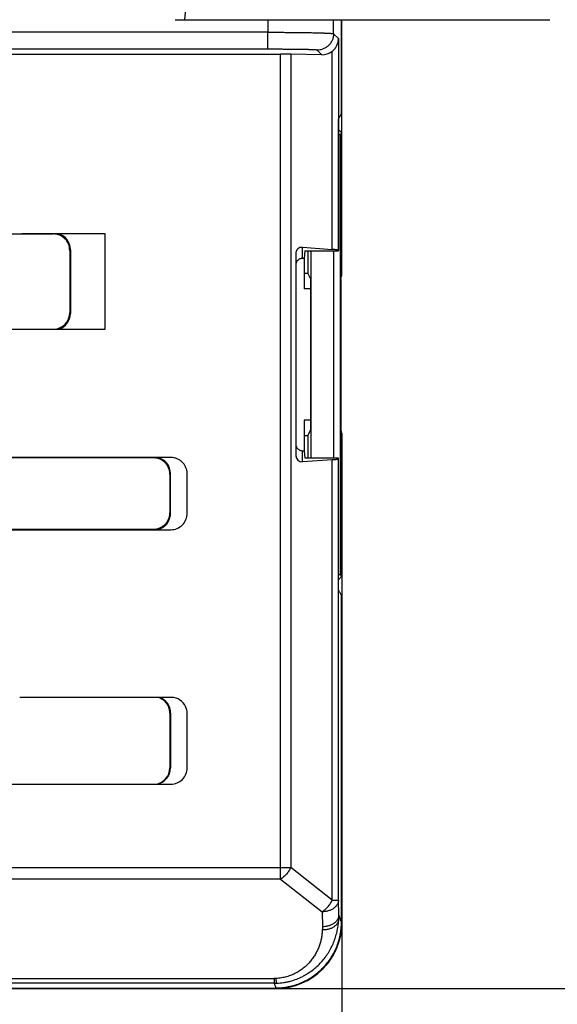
# Model space of a CAD drawing. Header units: millimetres. Extents: x 0 to 210, y 0 to 297.
# Tile 29 of 78: x 106 to 111, y 162 to 171. Entities that reach past the tile are written whole.
import ezdxf
from ezdxf.enums import TextEntityAlignment as Align

# ---------------------------------------------------------------- set-up
doc = ezdxf.new("R2010")
doc.units = ezdxf.units.MM
doc.header["$LTSCALE"] = 19.36
doc.layers.get('0').update_dxf_attribs({"linetype": 'CONTINUOUS'})
doc.layers.add('Z_DIM_2D', color=7, linetype='CONTINUOUS')
doc.styles.add('TEXTSTYLE_3', font='univots.ttf')
doc.dimstyles.new('DIMSTYLE_1', dxfattribs={"dimtxt": 2.1, "dimasz": 3.5, "dimexe": 1.5, "dimexo": 0, "dimgap": 0.525, "dimtad": 1, "dimdec": 0, "dimlfac": 3.333333, "dimdsep": 46, "dimtxsty": 'TEXTSTYLE_3', "dimblk": '_FILLED', "dimblk1": '_FILLED', "dimblk2": '_FILLED', "dimcen": 0.09, "dimclrt": 5, "dimadec": 3, "dimazin": 2, "dimtp": 0.5, "dimtm": 0.5, "dimtfac": 1, "dimtdec": 0, "dimtofl": 0, "dimtmove": 0, "dimatfit": 3, "dimldrblk": '_FILLED', "dimfxl": 0, "dimtolj": 1, "dimarcsym": 0})
doc.dimstyles.new('DIMSTYLE_2', dxfattribs={"dimtxt": 2.1, "dimasz": 3.5, "dimexe": 1.5, "dimexo": 0, "dimgap": 0.525, "dimtad": 1, "dimdec": 0, "dimlfac": 3.333333, "dimdsep": 46, "dimtxsty": 'TEXTSTYLE_3', "dimblk": '_FILLED', "dimblk1": '_FILLED', "dimblk2": '_FILLED', "dimcen": 0.09, "dimclrt": 5, "dimadec": 3, "dimazin": 2, "dimtp": 0.3, "dimtm": 0.3, "dimtfac": 1, "dimtdec": 0, "dimtofl": 0, "dimtmove": 0, "dimatfit": 3, "dimldrblk": '_FILLED', "dimfxl": 0, "dimtolj": 1, "dimarcsym": 0})
doc.dimstyles.new('DIMSTYLE_3', dxfattribs={"dimtxt": 2.1, "dimasz": 3.5, "dimexe": 1.5, "dimexo": 0, "dimgap": 0.525, "dimtad": 1, "dimdec": 1, "dimlfac": 3.333333, "dimdsep": 46, "dimtxsty": 'TEXTSTYLE_3', "dimblk": '_FILLED', "dimblk1": '_FILLED', "dimblk2": '_FILLED', "dimcen": 0.09, "dimclrt": 5, "dimadec": 3, "dimazin": 2, "dimtp": 0.3, "dimtm": 0.3, "dimtfac": 1, "dimtdec": 1, "dimtofl": 0, "dimtmove": 0, "dimatfit": 3, "dimldrblk": '_FILLED', "dimfxl": 0, "dimtolj": 1, "dimarcsym": 0})

# ---------------------------------------------------------------- blocks, each defined once
blk = doc.blocks.new('*D2')
at = {"layer": 'Z_DIM_2D', "color": 2, "linetype": 'Continuous', "transparency": 16777216}
for p, q in [((58.5839, 162.7792), (58.5839, 156.5049)), ((108.9879, 162.7792), (108.9879, 156.5049)), ((58.5839, 158.0049), (83.7859, 158.0049)), ((108.9879, 158.0049), (83.7859, 158.0049))]:
    blk.add_line(p, q, dxfattribs=at)
at = {"layer": 'Z_DIM_2D', "color": 5, "linetype": 'Continuous', "transparency": 16777216, "style": 'TEXTSTYLE_3'}
blk.add_text('168', height=2.1, dxfattribs=at).set_placement((83.7859, 158.5299), align=Align.CENTER)
blk = doc.blocks.new('_FILLED')
at = {"color": 0, "linetype": 'ByBlock'}
blk.add_solid([(0, 0), (-1, 0.125), (-1, -0.125)], dxfattribs=at)
blk = doc.blocks.new('_NONE')
blk = doc.blocks.new('*D3')
at = {"layer": 'Z_DIM_2D', "color": 2, "linetype": 'Continuous', "transparency": 16777216}
for p, q in [((108.0703, 175.0556), (117.4095, 175.0556)), ((115.9095, 175.0556), (115.9095, 168.6173)), ((115.9095, 162.179), (115.9095, 168.6173)), ((108.3883, 162.179), (117.4095, 162.179))]:
    blk.add_line(p, q, dxfattribs=at)
at = {"layer": 'Z_DIM_2D', "color": 5, "linetype": 'Continuous', "transparency": 16777216, "style": 'TEXTSTYLE_3'}
blk.add_text('43', height=2.1, rotation=90, dxfattribs=at).set_placement((115.3845, 168.6173), align=Align.CENTER)
blk = doc.blocks.new('*D4')
at = {"layer": 'Z_DIM_2D', "color": 2, "linetype": 'Continuous', "transparency": 16777216}
for p, q in [((83.0197, 175.9385), (123.9723, 175.9385)), ((122.4723, 175.9385), (122.4723, 169.0587)), ((122.4723, 162.179), (122.4723, 169.0587)), ((96.528, 162.179), (123.9723, 162.179))]:
    blk.add_line(p, q, dxfattribs=at)
at = {"layer": 'Z_DIM_2D', "color": 5, "linetype": 'Continuous', "transparency": 16777216, "style": 'TEXTSTYLE_3'}
blk.add_text('45.9', height=2.1, rotation=90, dxfattribs=at).set_placement((121.9473, 169.0587), align=Align.CENTER)

msp = doc.modelspace()

# ---------------------------------------------------------------- linework, layer by layer
at = {"color": 9, "linetype": 'Continuous'}
for p, q in [((107.5548, 171.02893), (107.80884, 173.93266)), ((108.31389, 171.02893), (108.31382, 170.91392)), ((108.91373, 170.90077), (108.91381, 171.02893)), ((108.31382, 170.91392), (59.26038, 170.91392)), ((108.31382, 170.75851), (108.31382, 170.91392)), ((108.95875, 170.85575), (108.91373, 170.90077)), ((108.95875, 170.85575), (108.95875, 168.92019)), ((108.31382, 170.75851), (59.26038, 170.75851)), ((108.76375, 170.7508), (108.80544, 170.70911)), ((108.90168, 168.9303), (108.90168, 170.74163)), ((108.43017, 163.17744), (108.43017, 170.71356)), ((108.52307, 170.713), (108.52307, 163.2835)), ((106.18643, 169.07167), (106.18643, 169.0713)), ((106.35332, 169.07167), (106.35295, 169.0713)), ((108.62869, 168.848), (108.62869, 168.94935)), ((106.5029, 168.92135), (106.50945, 168.92789)), ((106.50945, 168.34552), (106.5029, 168.35206)), ((108.62869, 166.98995), (108.62869, 167.0913)), ((108.90168, 162.98484), (108.90168, 167.009)), ((108.95875, 162.98484), (108.95875, 167.01912)), ((107.41779, 166.8765), (107.42407, 166.88279)), ((107.42407, 166.51752), (107.41779, 166.5238)), ((107.26799, 166.37401), (107.27277, 166.36923)), ((107.41779, 164.69297), (107.42407, 164.69506)), ((107.41779, 164.19366), (107.42407, 164.19366)), ((59.04593, 163.2835), (108.52307, 163.2835)), ((108.90168, 162.98484), (108.52307, 163.2835)), ((108.43017, 163.17744), (59.13883, 163.17744)), ((108.43017, 163.17744), (108.80878, 162.87877)), ((108.90168, 162.98484), (108.95875, 162.98484)), ((108.96115, 162.84781), (108.95875, 162.98484)), ((108.80878, 162.87877), (108.81117, 162.74175)), ((108.98562, 162.78311), (108.96115, 162.84781)), ((108.9871, 162.77939), (108.98562, 162.78311)), ((101.22849, 162.26986), (108.3697, 162.26986)), ((108.3697, 162.22608), (101.3245, 162.22608)), ((108.38839, 162.27026), (108.3697, 162.26986)), ((108.3697, 162.26986), (108.3697, 162.22608)), ((108.3697, 162.22608), (108.38571, 162.18375)), ((108.38571, 162.18375), (108.3872, 162.17996)), ((108.3872, 162.17996), (108.3872, 162.17905))]:
    msp.add_line(p, q, dxfattribs=at)
at = {"color": 6, "linetype": 'Continuous'}
msp.add_line((107.46725, 171.02893), (110.88916, 171.02893), dxfattribs=at)
at = {"color": 7, "linetype": 'Continuous'}
for p, q in [((108.9871, 170.17401), (108.9871, 171.02893)), ((108.98793, 168.69019), (108.98793, 171.02893)), ((105.71335, 170.71356), (108.43017, 170.71356)), ((108.80544, 170.70911), (108.52307, 170.713)), ((108.95934, 168.91727), (108.95934, 170.12115)), ((108.9871, 170.17401), (108.96604, 170.13187)), ((108.9871, 169.99855), (108.95934, 170.02632)), ((108.95934, 169.9878), (108.97349, 169.97365)), ((108.9871, 169.99855), (108.97349, 169.97365)), ((108.97349, 169.97365), (108.97349, 165.96555)), ((108.9871, 168.69019), (108.9871, 169.99855)), ((105.28207, 169.07156), (106.16833, 169.07156)), ((106.82707, 169.07167), (106.06364, 169.07167)), ((106.16833, 169.07156), (106.16833, 169.07167)), ((106.18643, 169.0713), (106.35295, 169.0713)), ((106.82707, 168.20219), (106.82707, 169.07167)), ((108.62864, 168.94935), (108.90168, 168.9303)), ((106.5029, 168.92135), (106.5029, 168.35206)), ((106.50945, 168.92789), (106.50945, 168.34552)), ((108.56906, 168.89366), (108.56906, 167.04565)), ((108.64354, 168.84799), (108.62864, 168.848)), ((108.65048, 168.9175), (108.64354, 168.84799)), ((108.64354, 168.84799), (108.64354, 168.56965)), ((108.65048, 168.9175), (108.95934, 168.91727)), ((108.67872, 168.91748), (108.67872, 168.71114)), ((108.71029, 167.02185), (108.71029, 168.91746)), ((108.91349, 168.9173), (108.91349, 167.022)), ((108.95934, 168.91727), (108.95875, 168.92019)), ((108.67872, 168.71114), (108.64354, 168.71114)), ((108.67872, 168.71114), (108.70413, 168.66031)), ((108.70413, 168.66031), (108.70413, 167.27889)), ((108.97964, 168.66031), (108.9871, 168.69019)), ((108.97964, 168.66031), (108.97964, 167.27889)), ((108.9871, 168.69019), (108.98793, 168.69019)), ((108.70413, 168.56965), (108.64354, 168.56965)), ((105.15645, 168.20219), (106.82707, 168.20219)), ((108.70413, 167.36965), (108.64354, 167.36965)), ((108.64354, 167.36965), (108.64354, 167.09132)), ((108.67872, 167.22806), (108.64354, 167.22806)), ((108.67872, 167.22806), (108.70413, 167.27889)), ((108.67872, 167.22806), (108.67872, 167.02182)), ((108.97964, 167.27889), (108.9871, 167.24901)), ((108.9871, 167.24901), (108.98793, 167.24901)), ((108.9871, 165.94065), (108.9871, 167.24901)), ((108.98793, 167.24901), (108.98793, 162.77915)), ((108.62864, 167.0913), (108.64354, 167.09132)), ((108.64354, 167.09132), (108.65048, 167.0218)), ((107.42645, 167.0287), (105.11361, 167.02871)), ((106.51725, 167.0263), (105.29716, 167.0263)), ((106.51805, 167.0287), (106.51725, 167.0263)), ((106.51813, 167.0287), (106.51725, 167.02604)), ((106.51725, 167.0263), (106.51725, 167.02604)), ((107.27687, 167.02604), (106.51725, 167.02604)), ((107.27954, 167.0287), (107.27687, 167.02604)), ((108.90168, 167.009), (108.62864, 166.98995)), ((108.95934, 167.02204), (108.65048, 167.0218)), ((108.95875, 167.01912), (108.95934, 167.02204)), ((108.95934, 165.81816), (108.95934, 167.02204)), ((107.41778, 166.8765), (107.41778, 166.5238)), ((107.42407, 166.51752), (107.42407, 166.88279)), ((107.57654, 166.51914), (107.57655, 166.87871)), ((105.11335, 166.36923), (107.42663, 166.36923)), ((105.29716, 166.37401), (107.26799, 166.37401)), ((108.97349, 165.96555), (108.95934, 165.9514)), ((108.9871, 165.94065), (108.97349, 165.96555)), ((108.95934, 165.91288), (108.9871, 165.94065)), ((108.96604, 165.80743), (108.9871, 165.76529)), ((108.9871, 162.77939), (108.9871, 165.76529)), ((107.43541, 164.83819), (106.06364, 164.83819)), ((107.41779, 164.69297), (107.41779, 164.19366)), ((107.42407, 164.69506), (107.42407, 164.19366)), ((107.57654, 164.19414), (107.57654, 164.68853)), ((105.11335, 164.04423), (107.42663, 164.04423)), ((108.38832, 162.17905), (101.86529, 162.17905)), ((108.38832, 162.179), (102.9153, 162.179))]:
    msp.add_line(p, q, dxfattribs=at)
for centre, radius, start, end in [((106.06364, 169.69729), 0.62562, 268.341483, 270), ((106.35296, 168.92136), 0.14994, 359.996325, 90.003675), ((106.35951, 168.9279), 0.14994, 359.996251, 73.495463), ((106.35294, 168.35205), 0.14997, 272.123112, 0.003809), ((106.35948, 168.34551), 0.14997, 287.124937, 0.003746), ((107.27437, 166.88288), 0.1497, 359.967597, 76.930315), ((107.42667, 166.5191), 0.14987, 269.985024, 0.014976), ((107.42658, 164.68847), 0.14998, 26.567575, 86.626338), ((107.4266, 164.68852), 0.14994, 0.003541, 26.553401), ((107.42667, 164.1941), 0.14987, 269.985024, 0.014976)]:
    msp.add_arc(centre, radius, start, end, dxfattribs=at)
at = {"color": 9, "linetype": 'Continuous'}
for centre, radius, start, end in [((108.31707, 162.83939), 0.64413, 357.347626, 0.749242), ((108.36949, 162.80894), 0.58286, 270.020882, 272.471637)]:
    msp.add_arc(centre, radius, start, end, dxfattribs=at)
at = {"color": 7, "linetype": 'Continuous'}
for centre, major_axis, ratio, start_param, end_param in [((108.80539, 170.85913), (0.14043, -0.05964), 0.9803717, -1.1759405, -0.490878), ((108.43017, 170.71094), (0.15, 0), 0.0174551, 0.9028826, 1.5707963), ((108.96601, 170.19186), (0.01445, 0.07514), 0.232532, -2.7494119, -2.4494321), ((106.18643, 169.69702), (0, 0.62572), 0.9998477, -3.1705373, -3.1415927), ((108.62864, 168.88954), (0.04169, -0.04561), 0.9333531, 2.3666243, 3.9374207), ((108.62864, 167.04976), (0.04169, 0.04561), 0.9333531, 2.3457647, 3.916561), ((108.96601, 165.74744), (-0.01445, 0.07514), 0.232532, -0.6921606, -0.3921808), ((106.06364, 165.46391), (0, 0.62572), 0.9998477, 3.1126483, 3.1415927), ((107.27387, 164.69492), (0.14253, 0.04747), 0.9984779, -0.3210504, 0.9475123), ((107.26758, 164.19366), (-0.15021, 0), 0.9986295, 1.6583611, 3.1415927), ((107.27387, 164.19366), (-0.15021, 0), 0.9986295, 1.658435, 3.1415927), ((108.38784, 162.77964), (0.21255, -0.56187), 0.9987853, -0.3612483, 1.2087436)]:
    msp.add_ellipse(centre, major_axis=major_axis, ratio=ratio, start_param=start_param, end_param=end_param, dxfattribs=at)
at = {"color": 9, "linetype": 'Continuous'}
for points, knots in [([(108.31382, 170.91392), (108.35241, 170.91392), (108.40984, 170.91379), (108.48558, 170.91336), (108.5403, 170.91293), (108.5929, 170.91238), (108.64287, 170.91172), (108.68973, 170.91096), (108.73306, 170.9101), (108.77244, 170.90916), (108.80261, 170.90829), (108.8245, 170.90754), (108.83914, 170.90698), (108.85254, 170.90641), (108.86467, 170.90583), (108.8755, 170.90523), (108.88502, 170.90463), (108.89318, 170.90402), (108.89914, 170.90348), (108.90321, 170.90304), (108.90575, 170.90272), (108.90794, 170.90241), (108.90978, 170.90209), (108.91127, 170.90178), (108.91241, 170.90147), (108.91315, 170.90119), (108.91355, 170.90096), (108.91368, 170.90083), (108.91373, 170.90077)], [0, 0, 0, 0, 0.1928198, 0.2869582, 0.3783947, 0.4662688, 0.5497532, 0.6280624, 0.70046, 0.7662653, 0.8248602, 0.8512792, 0.8756953, 0.8980513, 0.9182953, 0.9363802, 0.9522648, 0.9659131, 0.9772956, 0.98213, 0.9863904, 0.9900755, 0.9931852, 0.9957211, 0.9976882, 0.9990995, 0.9996083, 1, 1, 1, 1]), ([(108.91373, 170.90077), (108.91373, 170.89164), (108.91244, 170.87768), (108.90812, 170.85933), (108.90175, 170.84058), (108.89241, 170.82256), (108.88036, 170.80607), (108.86654, 170.79073), (108.84656, 170.7745), (108.82394, 170.76278), (108.80519, 170.75641), (108.78685, 170.75208), (108.77288, 170.7508), (108.76375, 170.7508)], [0, 0, 0, 0, 0.1164576, 0.1774794, 0.2400393, 0.3686118, 0.4341747, 0.5000881, 0.6313908, 0.7599627, 0.8225211, 0.8835434, 1, 1, 1, 1]), ([(108.76375, 170.7508), (108.76371, 170.75083), (108.76361, 170.7509), (108.76331, 170.75105), (108.76276, 170.75121), (108.76191, 170.75139), (108.76079, 170.75158), (108.75941, 170.75176), (108.75777, 170.75195), (108.75586, 170.75213), (108.75281, 170.7524), (108.74834, 170.75271), (108.74222, 170.75307), (108.73509, 170.75343), (108.72696, 170.75378), (108.71786, 170.75412), (108.70781, 170.75446), (108.69684, 170.75479), (108.68042, 170.75523), (108.65779, 170.75574), (108.62825, 170.75629), (108.59576, 170.7568), (108.56061, 170.75724), (108.52313, 170.75763), (108.48369, 170.75795), (108.44264, 170.7582), (108.38584, 170.75844), (108.34276, 170.75851), (108.31382, 170.75851)], [0, 0, 0, 0, 0.0003552, 0.0008357, 0.0022064, 0.0041443, 0.0066578, 0.0097494, 0.0134195, 0.0176672, 0.0224909, 0.0338564, 0.0474922, 0.0633678, 0.0814469, 0.1016875, 0.1240424, 0.1484594, 0.1748811, 0.233486, 0.2993067, 0.3717241, 0.4500569, 0.5335678, 0.621471, 0.7129388, 0.8071101, 1, 1, 1, 1]), ([(108.52307, 163.2835), (108.5205, 163.2782), (108.51488, 163.26766), (108.50533, 163.25233), (108.49466, 163.23746), (108.48303, 163.22327), (108.47062, 163.20998), (108.4576, 163.19779), (108.44417, 163.18688), (108.43486, 163.18041), (108.43017, 163.17744)], [0, 0, 0, 0, 0.1239587, 0.2509454, 0.3796146, 0.5085736, 0.6364216, 0.7617887, 0.8833765, 1, 1, 1, 1]), ([(108.95875, 162.98484), (108.95869, 162.98139), (108.95809, 162.97444), (108.95576, 162.96417), (108.95203, 162.9541), (108.94694, 162.94433), (108.94054, 162.93496), (108.9329, 162.92607), (108.92408, 162.91775), (108.91068, 162.90734), (108.89141, 162.89624), (108.86562, 162.88646), (108.83774, 162.88034), (108.81848, 162.87885), (108.80878, 162.87877)], [0, 0, 0, 0, 0.0513427, 0.1032824, 0.1562555, 0.2106355, 0.2667173, 0.3247083, 0.3847277, 0.4468102, 0.5768044, 0.7137092, 0.8555918, 1, 1, 1, 1]), ([(108.80878, 162.87877), (108.81346, 162.88174), (108.82277, 162.88821), (108.8362, 162.89913), (108.84922, 162.91132), (108.86164, 162.9246), (108.87327, 162.93879), (108.88394, 162.95366), (108.89349, 162.96899), (108.8991, 162.97954), (108.90168, 162.98484)], [0, 0, 0, 0, 0.1166235, 0.2382113, 0.3635784, 0.4914264, 0.6203854, 0.7490546, 0.8760413, 1, 1, 1, 1]), ([(108.96115, 162.84781), (108.96109, 162.84465), (108.96056, 162.83818), (108.95851, 162.82843), (108.95506, 162.81857), (108.95019, 162.80876), (108.94385, 162.79914), (108.93609, 162.78986), (108.92695, 162.78111), (108.91657, 162.77301), (108.90509, 162.7657), (108.89271, 162.75928), (108.87962, 162.75384), (108.86606, 162.7494), (108.85225, 162.74599), (108.834, 162.74283), (108.82023, 162.74183), (108.81117, 162.74175)], [0, 0, 0, 0, 0.0471007, 0.0962493, 0.147767, 0.2018971, 0.2588568, 0.3186991, 0.3813822, 0.4466655, 0.5141933, 0.5834549, 0.6538517, 0.724732, 0.7954079, 0.8652476, 1, 1, 1, 1]), ([(108.38571, 162.18375), (108.40533, 162.18377), (108.43478, 162.18524), (108.47373, 162.19006), (108.5124, 162.1968), (108.56005, 162.20875), (108.61554, 162.22862), (108.66883, 162.25383), (108.71939, 162.28413), (108.76674, 162.31923), (108.81042, 162.35879), (108.85002, 162.40243), (108.88515, 162.44974), (108.91548, 162.50025), (108.9407, 162.55349), (108.9606, 162.60893), (108.97256, 162.65654), (108.9793, 162.69518), (108.98413, 162.73409), (108.9856, 162.76352), (108.98562, 162.78311)], [0, 0, 0, 0, 0.0625124, 0.0937795, 0.1250474, 0.187566, 0.2500855, 0.3126047, 0.3751219, 0.4376359, 0.5001453, 0.5626492, 0.6251466, 0.687637, 0.75012, 0.8125955, 0.8750638, 0.9063049, 0.9375443, 1, 1, 1, 1]), ([(108.9871, 162.77939), (108.9871, 162.76142), (108.98587, 162.73422), (108.98174, 162.6979), (108.97575, 162.66066), (108.96471, 162.61376), (108.94898, 162.56758), (108.93346, 162.53108), (108.91581, 162.49476), (108.89006, 162.45067), (108.85368, 162.40086), (108.81213, 162.35481), (108.76605, 162.3133), (108.71621, 162.27694), (108.67208, 162.25121), (108.63573, 162.23357), (108.59921, 162.21805), (108.55298, 162.20233), (108.50604, 162.1913), (108.46877, 162.18531), (108.43241, 162.18118), (108.40518, 162.17996), (108.3872, 162.17996)], [0, 0, 0, 0, 0.0572393, 0.0866015, 0.1164274, 0.1773642, 0.2398553, 0.2716168, 0.3036694, 0.3684786, 0.4339848, 0.4998483, 0.5657177, 0.6312416, 0.6960792, 0.7281497, 0.7599313, 0.8224682, 0.8834571, 0.9133108, 0.9427016, 1, 1, 1, 1]), ([(108.39462, 162.22662), (108.41556, 162.22753), (108.44687, 162.2306), (108.48795, 162.23805), (108.52809, 162.2476), (108.57662, 162.26334), (108.6228, 162.28391), (108.6578, 162.30286), (108.69107, 162.32311), (108.73008, 162.35104), (108.77274, 162.38831), (108.81093, 162.42859), (108.84465, 162.47135), (108.87395, 162.51616), (108.8989, 162.56263), (108.91959, 162.61043), (108.9361, 162.65926), (108.9485, 162.70888), (108.95684, 162.75904), (108.95973, 162.79274), (108.96051, 162.80958)], [0, 0, 0, 0, 0.0705023, 0.1055484, 0.1403828, 0.20923, 0.2768201, 0.3101084, 0.34304, 0.4078135, 0.4712034, 0.5333026, 0.5942344, 0.6541383, 0.7131595, 0.7714437, 0.8291336, 0.8863676, 0.9432797, 1, 1, 1, 1]), ([(108.96051, 162.80958), (108.96024, 162.80624), (108.95923, 162.79955), (108.9564, 162.78973), (108.95225, 162.78017), (108.94684, 162.77097), (108.94022, 162.76221), (108.93244, 162.75396), (108.92358, 162.7463), (108.91373, 162.73929), (108.90295, 162.73299), (108.89137, 162.72746), (108.87906, 162.72275), (108.86615, 162.71888), (108.85275, 162.71592), (108.83432, 162.71317), (108.82023, 162.71253), (108.81082, 162.71273)], [0, 0, 0, 0, 0.0515478, 0.1036791, 0.1568084, 0.2112883, 0.2674079, 0.3253646, 0.3852905, 0.4472196, 0.5111356, 0.576935, 0.6444773, 0.7135573, 0.7839416, 0.8553561, 1, 1, 1, 1]), ([(108.81117, 162.74175), (108.81121, 162.73449), (108.81122, 162.72481), (108.81092, 162.71514), (108.81082, 162.71273)], [0, 0, 0, 0, 0.7499689, 1, 1, 1, 1]), ([(108.81082, 162.71273), (108.81031, 162.70028), (108.80834, 162.67537), (108.80252, 162.63824), (108.79381, 162.60145), (108.78213, 162.56514), (108.76742, 162.52948), (108.74957, 162.49466), (108.7285, 162.4609), (108.70408, 162.42846), (108.67621, 162.39768), (108.64479, 162.36892), (108.60979, 162.34266), (108.57124, 162.31943), (108.52933, 162.29986), (108.48442, 162.2846), (108.43714, 162.27426), (108.40473, 162.27098), (108.38839, 162.27026)], [0, 0, 0, 0, 0.0556181, 0.1114352, 0.1675917, 0.2242358, 0.2815249, 0.3396275, 0.3987177, 0.4589908, 0.5206394, 0.5838554, 0.6488247, 0.7156634, 0.7844074, 0.8549479, 0.9269807, 1, 1, 1, 1]), ([(108.39462, 162.22662), (108.39456, 162.22668), (108.39444, 162.22683), (108.39421, 162.22725), (108.39392, 162.22798), (108.39358, 162.22909), (108.39323, 162.23051), (108.39286, 162.23224), (108.39233, 162.23516), (108.39166, 162.23956), (108.39086, 162.2457), (108.39004, 162.25296), (108.3892, 162.26127), (108.38866, 162.26716), (108.38839, 162.27026)], [0, 0, 0, 0, 0.0057072, 0.0129412, 0.0323354, 0.0585624, 0.0917054, 0.1317713, 0.1787064, 0.2928687, 0.4333368, 0.5989699, 0.788389, 1, 1, 1, 1])]:
    msp.add_open_spline(points, degree=3, knots=knots, dxfattribs=at)
at = {"color": 7, "linetype": 'Continuous'}
for points, knots in [([(108.90168, 170.74163), (108.90645, 170.74541), (108.91536, 170.75338), (108.92702, 170.76657), (108.93676, 170.78049), (108.94465, 170.79496), (108.95078, 170.80984), (108.95519, 170.82499), (108.95793, 170.84032), (108.95866, 170.85062), (108.95875, 170.85575)], [0, 0, 0, 0, 0.1384952, 0.2715295, 0.3999307, 0.5245257, 0.646104, 0.7654098, 0.8831488, 1, 1, 1, 1]), ([(108.95875, 168.92019), (108.95874, 168.92025), (108.95871, 168.92037), (108.9586, 168.92062), (108.95837, 168.92094), (108.95801, 168.9213), (108.95732, 168.92182), (108.95615, 168.92244), (108.9544, 168.92313), (108.95221, 168.92382), (108.94959, 168.9245), (108.94654, 168.92517), (108.94164, 168.9261), (108.93452, 168.92718), (108.92483, 168.92834), (108.91371, 168.9294), (108.90583, 168.93001), (108.90168, 168.9303)], [0, 0, 0, 0, 0.0031939, 0.0065562, 0.0140008, 0.0226748, 0.0328009, 0.0578822, 0.0898451, 0.1288934, 0.1750727, 0.2283422, 0.2886057, 0.4295273, 0.5963828, 0.7872955, 1, 1, 1, 1]), ([(108.62864, 168.848), (108.62474, 168.848), (108.61692, 168.84722), (108.60565, 168.84379), (108.59528, 168.83821), (108.5862, 168.83071), (108.57875, 168.82158), (108.57322, 168.81118), (108.56982, 168.79991), (108.56906, 168.79209), (108.56906, 168.78819)], [0, 0, 0, 0, 0.1249978, 0.2499959, 0.3749946, 0.4999942, 0.6249946, 0.7499959, 0.8749978, 1, 1, 1, 1]), ([(108.56906, 167.15111), (108.56906, 167.14721), (108.56982, 167.13939), (108.57322, 167.12812), (108.57875, 167.11772), (108.5862, 167.10859), (108.59528, 167.10109), (108.60565, 167.09552), (108.61692, 167.09208), (108.62474, 167.0913), (108.62864, 167.0913)], [0, 0, 0, 0, 0.1250022, 0.2500041, 0.3750054, 0.5000059, 0.6250054, 0.7500042, 0.8750023, 1, 1, 1, 1]), ([(107.37394, 166.98245), (107.36754, 166.98885), (107.35353, 167.00051), (107.32975, 167.01391), (107.30821, 167.02131), (107.29042, 167.02482), (107.28139, 167.02577), (107.27687, 167.02604)], [0, 0, 0, 0, 0.2499365, 0.4998715, 0.7498071, 0.8749038, 1, 1, 1, 1]), ([(107.41778, 166.8765), (107.41778, 166.88141), (107.41731, 166.89121), (107.41515, 166.90578), (107.41158, 166.92007), (107.40498, 166.93854), (107.39337, 166.96028), (107.38086, 166.97553), (107.37394, 166.98245)], [0, 0, 0, 0, 0.1250749, 0.2501503, 0.3752257, 0.5003011, 0.7501498, 1, 1, 1, 1]), ([(107.57655, 166.87871), (107.57655, 166.88361), (107.57606, 166.89344), (107.57389, 166.90802), (107.5703, 166.92233), (107.56368, 166.94083), (107.55204, 166.9626), (107.53325, 166.98547), (107.51036, 167.00425), (107.48424, 167.01819), (107.45592, 167.02678), (107.43626, 167.0287), (107.42645, 167.0287)], [0, 0, 0, 0, 0.0625559, 0.1251124, 0.1876688, 0.2502253, 0.3751876, 0.5001498, 0.625112, 0.7500743, 0.8750365, 1, 1, 1, 1]), ([(108.90168, 167.009), (108.90583, 167.00929), (108.91371, 167.0099), (108.92483, 167.01096), (108.93452, 167.01212), (108.94164, 167.0132), (108.94654, 167.01413), (108.94959, 167.0148), (108.95221, 167.01548), (108.9544, 167.01617), (108.95615, 167.01687), (108.95732, 167.01749), (108.95801, 167.018), (108.95837, 167.01836), (108.9586, 167.01868), (108.95871, 167.01893), (108.95874, 167.01906), (108.95875, 167.01912)], [0, 0, 0, 0, 0.2127044, 0.4036171, 0.5704726, 0.7113943, 0.7716578, 0.8249272, 0.8711065, 0.9101549, 0.9421178, 0.9671991, 0.9773252, 0.9859992, 0.9934438, 0.9968061, 1, 1, 1, 1]), ([(107.29555, 166.36923), (107.30436, 166.37049), (107.32181, 166.3746), (107.34643, 166.3853), (107.36877, 166.40021), (107.3881, 166.41886), (107.4038, 166.44064), (107.41539, 166.46486), (107.42131, 166.48646), (107.42368, 166.50414), (107.42407, 166.51306), (107.42407, 166.51752)], [0, 0, 0, 0, 0.1249843, 0.2499687, 0.3749531, 0.4999374, 0.6249217, 0.7499061, 0.8748904, 0.937445, 1, 1, 1, 1]), ([(107.37394, 166.41786), (107.38086, 166.42478), (107.39337, 166.44003), (107.40498, 166.46177), (107.41158, 166.48024), (107.41515, 166.49453), (107.41731, 166.5091), (107.41778, 166.5189), (107.41778, 166.5238)], [0, 0, 0, 0, 0.2498505, 0.4996991, 0.6247744, 0.7498498, 0.8749252, 1, 1, 1, 1]), ([(107.26799, 166.37401), (107.27289, 166.37401), (107.2827, 166.37449), (107.29727, 166.37665), (107.31155, 166.38022), (107.33003, 166.38682), (107.35177, 166.39842), (107.36702, 166.41093), (107.37394, 166.41786)], [0, 0, 0, 0, 0.1250748, 0.2501503, 0.3752256, 0.5003009, 0.7501495, 1, 1, 1, 1]), ([(107.41011, 164.7403), (107.40987, 164.74104), (107.40936, 164.74252), (107.4083, 164.74546), (107.40633, 164.75056), (107.40192, 164.76056), (107.3943, 164.77422), (107.38317, 164.78934), (107.37025, 164.80296), (107.35573, 164.81486), (107.33984, 164.82486), (107.32284, 164.8328), (107.31092, 164.83665), (107.30487, 164.83819)], [0, 0, 0, 0, 0.0156339, 0.0312679, 0.0625347, 0.1250608, 0.2500519, 0.3750431, 0.5000343, 0.6250256, 0.750017, 0.8750084, 1, 1, 1, 1]), ([(107.41779, 164.69297), (107.41779, 164.70099), (107.41682, 164.71305), (107.41401, 164.72681), (107.4122, 164.7336), (107.41104, 164.73744), (107.41043, 164.73935), (107.41011, 164.7403)], [0, 0, 0, 0, 0.4997697, 0.7498564, 0.8749252, 0.9374624, 1, 1, 1, 1]), ([(108.9871, 162.77939), (108.9871, 162.75978), (108.98566, 162.73034), (108.98086, 162.6914), (108.97417, 162.65274), (108.96227, 162.6051), (108.94576, 162.55885), (108.92989, 162.52297), (108.91229, 162.4879), (108.88709, 162.44575), (108.85206, 162.39839), (108.81255, 162.35468), (108.76896, 162.31504), (108.72169, 162.27987), (108.67962, 162.25455), (108.6446, 162.23685), (108.60876, 162.22089), (108.56256, 162.20426), (108.51494, 162.19224), (108.4763, 162.18546), (108.43737, 162.18059), (108.40793, 162.17909), (108.38832, 162.17905)], [0, 0, 0, 0, 0.0624954, 0.0937524, 0.1250095, 0.1875048, 0.2500001, 0.2812572, 0.3125142, 0.3750095, 0.4375049, 0.5000002, 0.5624955, 0.6249908, 0.6874861, 0.7187431, 0.7500002, 0.8124954, 0.8749907, 0.9062477, 0.9375048, 1, 1, 1, 1])]:
    msp.add_open_spline(points, degree=3, knots=knots, dxfattribs=at)

# ---------------------------------------------------------------- dimensions: what is measured, and where the dimension line sits
at = {"layer": 'Z_DIM_2D', "color": 2, "linetype": 'Continuous'}
for base, p1, p2, angle, dimstyle, picture, middle in [((122.47234, 162.179), (83.01965, 175.9385), (96.52799, 162.179), 269.999996, 'DIMSTYLE_3', '*D4', (122.47234, 169.02363)), ((115.90945, 162.179), (108.07029, 175.05558), (108.38832, 162.179), 270, 'DIMSTYLE_2', '*D3', (115.90945, 168.57785)), ((58.58392, 158.00487), (108.98793, 162.77915), (58.58392, 162.77915), 180, 'DIMSTYLE_1', '*D2', (83.89069, 158.00487))]:
    dim = msp.add_linear_dim(base=base, p1=p1, p2=p2, angle=angle, dimstyle=dimstyle, override={"dimblk1": 'NONE', "dimblk2": 'NONE', "dimsah": 1}, dxfattribs=at)
    dim.commit()
    dim.dimension.update_dxf_attribs({"geometry": picture, "text_midpoint": middle, "dimtype": 160})

doc.saveas('drawing.dxf')
